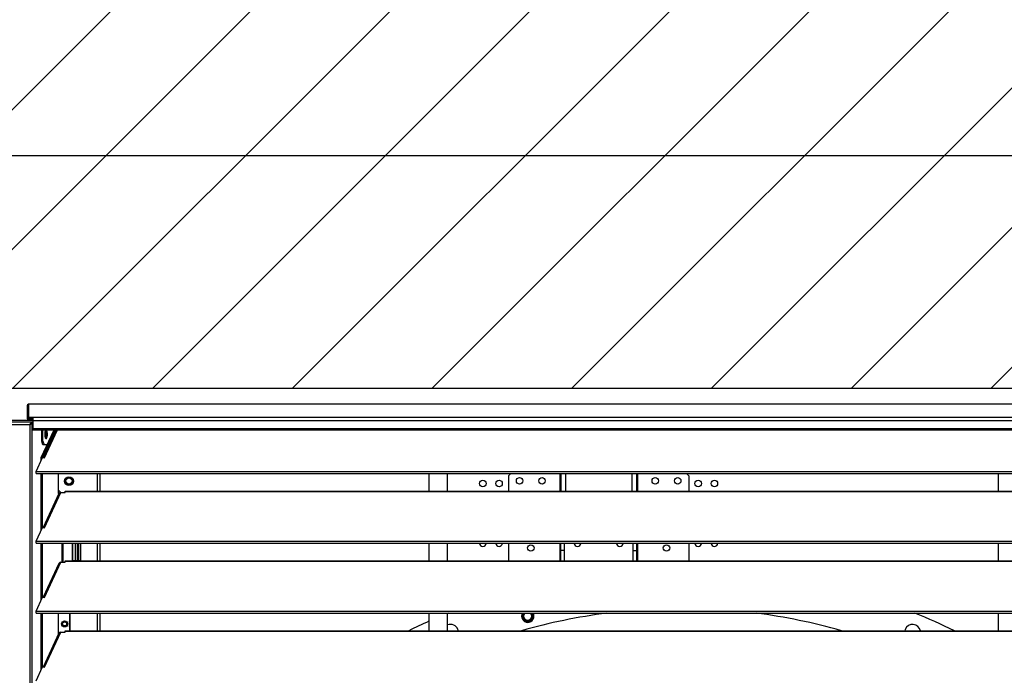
# Model space of a CAD drawing. Header units: millimetres. Extents: x 0 to 39823, y 0 to 11880.
# Tile 64 of 83: x 31927 to 32718, y 10250 to 10777. Entities that reach past the tile are written whole.
import ezdxf

# ---------------------------------------------------------------- set-up
doc = ezdxf.new("R2010")
doc.units = ezdxf.units.MM
doc.header["$PDSIZE"] = -1
doc.layers.add('DIMENZIJE', color=4, linetype='Continuous')
doc.layers.add('ODMIKI funkcionalni', color=253, linetype='Continuous')
doc.styles.add('SLDTEXTSTYLE6', font='txt')
doc.dimstyles.new('SLDDIMSTYLE0', dxfattribs={"dimtxt": 3, "dimasz": 3.414889, "dimexe": 0, "dimexo": 0.0625, "dimgap": 0.75, "dimtad": 1, "dimdec": 0, "dimlfac": 20, "dimrnd": 1e-09, "dimzin": 12, "dimdsep": 46, "dimtxsty": 'SLDTEXTSTYLE6', "dimsah": 1, "dimcen": 0.09, "dimadec": 0, "dimazin": 3, "dimtfac": 1, "dimtdec": 0, "dimtofl": 0, "dimtmove": 0, "dimatfit": 3, "dimfxl": 1, "dimfrac": 2, "dimtolj": 1, "dimtzin": 12, "dimarcsym": 0})

# ---------------------------------------------------------------- blocks, each defined once
blk = doc.blocks.new('*D11')
at = {"layer": 'Defpoints', "color": 0, "ltscale": 20, "transparency": 16777216}
for p in [(35131.73, 10467.85), (30473.73, 8774.07), (37077.78, 8774.07)]:
    blk.add_point(p, dxfattribs=at)
at = {"layer": 'DIMENZIJE', "color": 0, "lineweight": -2, "ltscale": 20, "transparency": 16777216}
for p, q in [((35132.98, 10467.85), (37077.78, 10467.85)), ((37077.78, 10399.55), (37077.78, 8842.37)), ((30474.98, 8774.07), (37077.78, 8774.07))]:
    blk.add_line(p, q, dxfattribs=at)
at = {"layer": 'DIMENZIJE', "color": 0, "ltscale": 20, "transparency": 16777216}
for points in [[(37066.4, 10399.55), (37089.16, 10399.55), (37077.78, 10467.85)], [(37066.4, 8842.37), (37089.16, 8842.37), (37077.78, 8774.07)]]:
    blk.add_solid(points, dxfattribs=at)
at = {"layer": 'DIMENZIJE', "color": 0, "ltscale": 20, "transparency": 16777216, "insert": (37001.06, 9579.97), "char_height": 60, "attachment_point": 2, "rotation": 90, "style": 'SLDTEXTSTYLE6'}
blk.add_mtext('\\A1;1694', dxfattribs=at)
blk = doc.blocks.new('*D12')
at = {"layer": 'Defpoints', "color": 0, "ltscale": 20, "transparency": 16777216}
for p in [(36757.73, 10787.85), (36757.73, 10452.35), (30132.68, 9752.3)]:
    blk.add_point(p, dxfattribs=at)
at = {"layer": 'DIMENZIJE', "color": 0, "lineweight": -2, "ltscale": 20, "transparency": 16777216}
for p, q in [((30132.68, 9753.55), (30132.68, 10787.85)), ((30200.98, 10787.85), (36689.43, 10787.85)), ((36757.73, 10453.6), (36757.73, 10787.85))]:
    blk.add_line(p, q, dxfattribs=at)
at = {"layer": 'DIMENZIJE', "color": 0, "ltscale": 20, "transparency": 16777216}
for points in [[(30200.98, 10799.23), (30200.98, 10776.46), (30132.68, 10787.85)], [(36689.43, 10799.23), (36689.43, 10776.46), (36757.73, 10787.85)]]:
    blk.add_solid(points, dxfattribs=at)
at = {"layer": 'DIMENZIJE', "color": 0, "ltscale": 20, "transparency": 16777216, "insert": (33445.2, 10864.56), "char_height": 60, "attachment_point": 2, "style": 'SLDTEXTSTYLE6'}
blk.add_mtext('\\A1;6625', dxfattribs=at)
blk = doc.blocks.new('*D13')
at = {"layer": 'Defpoints', "color": 0, "ltscale": 20, "transparency": 16777216}
for p in [(36757.73, 10667.85), (30307.73, 10452.35), (36757.73, 10452.35)]:
    blk.add_point(p, dxfattribs=at)
at = {"layer": 'DIMENZIJE', "color": 0, "lineweight": -2, "ltscale": 20, "transparency": 16777216}
for p, q in [((30307.73, 10453.6), (30307.73, 10667.85)), ((30376.03, 10667.85), (36689.43, 10667.85)), ((36757.73, 10453.6), (36757.73, 10667.85))]:
    blk.add_line(p, q, dxfattribs=at)
at = {"layer": 'DIMENZIJE', "color": 0, "ltscale": 20, "transparency": 16777216}
for points in [[(30376.03, 10679.23), (30376.03, 10656.46), (30307.73, 10667.85)], [(36689.43, 10679.23), (36689.43, 10656.46), (36757.73, 10667.85)]]:
    blk.add_solid(points, dxfattribs=at)
at = {"layer": 'DIMENZIJE', "color": 0, "ltscale": 20, "transparency": 16777216, "insert": (33532.73, 10744.56), "char_height": 60, "attachment_point": 2, "style": 'SLDTEXTSTYLE6'}
blk.add_mtext('\\A1;6450', dxfattribs=at)

msp = doc.modelspace()

# ---------------------------------------------------------------- hatches: boundary and pattern name
at = {"layer": 'ODMIKI funkcionalni'}
h = msp.add_hatch(dxfattribs=at)
h.set_pattern_fill('ANSI31', color=256, scale=25)
h.paths.add_polyline_path([(37556.78, 11465.73), (29806.68, 11465.73), (29806.68, 8759.07), (30306.52, 8759.07), (30306.52, 10480.87), (36758.11, 10480.87), (36758.11, 8759.07), (37556.78, 8759.07)])

# ---------------------------------------------------------------- linework, layer by layer
at = {"color": 7, "linetype": 'Continuous', "lineweight": 25, "ltscale": 20}
for p, q in [((31932.68, 10466.8), (31932.68, 10456.39)), ((33506.76, 10467.85), (31933.7, 10467.85)), ((33506.73, 10467.85), (31933.73, 10467.85)), ((31933.73, 10467.85), (31933.73, 10455.34)), ((31933.73, 10457.44), (33506.73, 10457.44)), ((31937.18, 10457.44), (31937.18, 10447.37)), ((31937.18, 10454.74), (31878.28, 10454.74)), ((31936.63, 10453.47), (31878.82, 10453.47)), ((31880.71, 10451.67), (31934.75, 10451.67)), ((31933.73, 10456.44), (31937.18, 10456.44)), ((31933.73, 10456.34), (31936.83, 10456.34)), ((31933.73, 10455.34), (31936.83, 10455.34)), ((31934.75, 10451.67), (31934.75, 8892.07)), ((31936.46, 10452.25), (31935.73, 10452.25)), ((31936.06, 10452.37), (31936.55, 10452.37)), ((31936.16, 10452.41), (31937.18, 10452.47)), ((31936.55, 10452.37), (31936.46, 10452.25)), ((31936.46, 10452.25), (31936.46, 8892.07)), ((31936.55, 10452.37), (31937.18, 10452.41)), ((31936.63, 10453.47), (31937.18, 10453.51)), ((31936.63, 10453.47), (31936.63, 10452.47)), ((31936.63, 10452.47), (31937.18, 10452.51)), ((31936.83, 10456.34), (31936.83, 10455.34)), ((31937.18, 10456.34), (31936.83, 10456.34)), ((31937.18, 10455.34), (31936.83, 10455.34)), ((33503.28, 10454.54), (31937.18, 10454.54)), ((31937.18, 10448.42), (33503.28, 10448.42)), ((31937.18, 10447.37), (33503.28, 10447.37)), ((31943.98, 10425.04), (31954.37, 10447.37)), ((31944.4, 10438.32), (31944.4, 10447.37)), ((31944.93, 10425.04), (31955.32, 10447.37)), ((31945.35, 10438.32), (31945.35, 10447.37)), ((31955.94, 10447.37), (31945.47, 10424.95)), ((31946.55, 10424.79), (31957.1, 10447.37)), ((31947.86, 10443.91), (31946.74, 10443.91)), ((31947.3, 10446.9), (31947.86, 10443.91)), ((31947.86, 10443.91), (31947.32, 10440.72)), ((31944.4, 10438.32), (31945.35, 10438.32)), ((31945.32, 10435.32), (31944.4, 10438.32)), ((31948.77, 10435.32), (31945.32, 10435.32)), ((31945.35, 10438.32), (31946.28, 10435.32)), ((31939.8, 10413.83), (31945.03, 10425.02)), ((31944.93, 10425.04), (31943.98, 10425.04)), ((31943.98, 10422.78), (31943.98, 10425.04)), ((31944.93, 10424.82), (31944.93, 10425.04)), ((31945.03, 10425.02), (31946.55, 10424.79)), ((31939.8, 10413.83), (33500.65, 10413.83)), ((31939.8, 10412.2), (31939.8, 10413.83)), ((31939.8, 10412.2), (33500.65, 10412.2)), ((31943.98, 10366.69), (31943.98, 10412.2)), ((31944.93, 10368.73), (31944.93, 10412.2)), ((31957.93, 10396.04), (31957.93, 10412.2)), ((31989.23, 10398.05), (31989.23, 10412.2)), ((31991.23, 10398.05), (31991.23, 10412.2)), ((32255.43, 10412.2), (32255.43, 10398.05)), ((32270.43, 10398.05), (32270.43, 10412.2)), ((32321.05, 10412.2), (32319.23, 10410.37)), ((32319.23, 10410.37), (32319.23, 10398.05)), ((32360.43, 10412.2), (32360.43, 10398.05)), ((32361.23, 10412.2), (32361.23, 10398.05)), ((32365.03, 10412.2), (32365.03, 10398.05)), ((32418.43, 10412.2), (32418.43, 10398.05)), ((32422.23, 10412.2), (32422.23, 10398.05)), ((32423.03, 10412.2), (32423.03, 10398.05)), ((32464.23, 10410.37), (32462.41, 10412.2)), ((32464.23, 10410.37), (32464.23, 10398.05)), ((32712.73, 10412.2), (32712.73, 10398.05)), ((31963.23, 10406.17), (31963.77, 10406.17)), ((31968.69, 10406.17), (31969.23, 10406.17)), ((31958.18, 10396.07), (31945.47, 10368.86)), ((31946.55, 10368.7), (31959.75, 10396.95)), ((31957.93, 10398.79), (31959.68, 10397.04)), ((31957.93, 10396.04), (31958.17, 10396.04)), ((31959.68, 10397.04), (31961.68, 10397.04)), ((31959.75, 10396.95), (31963.23, 10396.95)), ((31961.68, 10396.95), (31961.68, 10397.04)), ((31963.23, 10396.95), (31963.23, 10398.05)), ((31963.23, 10398.05), (33477.23, 10398.05)), ((31963.23, 10397.76), (33477.23, 10397.76)), ((31939.8, 10357.74), (31945.03, 10368.93)), ((31945.03, 10368.93), (31946.55, 10368.7)), ((31939.8, 10356.11), (31939.8, 10357.74)), ((31939.8, 10357.74), (33500.65, 10357.74)), ((31939.8, 10356.11), (33500.65, 10356.11)), ((31943.98, 10310.6), (31943.98, 10356.11)), ((31944.93, 10312.64), (31944.93, 10356.11)), ((31960.73, 10340.86), (31960.73, 10356.11)), ((31961.68, 10340.86), (31961.68, 10356.11)), ((31968.68, 10356.11), (31968.68, 10342.44)), ((31968.93, 10356.11), (31968.93, 10342.44)), ((31971.23, 10356.11), (31971.23, 10342.44)), ((31971.53, 10356.11), (31971.53, 10342.44)), ((31973.03, 10356.11), (31973.03, 10342.44)), ((31973.83, 10356.11), (31973.83, 10342.44)), ((31975.68, 10342.44), (31975.68, 10356.11)), ((31989.23, 10341.96), (31989.23, 10356.11)), ((31991.23, 10341.96), (31991.23, 10356.11)), ((32255.43, 10356.11), (32255.43, 10341.96)), ((32270.43, 10341.96), (32270.43, 10356.11)), ((32319.23, 10356.11), (32319.23, 10341.96)), ((32360.43, 10356.11), (32360.43, 10341.96)), ((32361.23, 10341.96), (32361.23, 10356.11)), ((32364.23, 10341.96), (32364.23, 10356.11)), ((32419.23, 10356.11), (32419.23, 10341.96)), ((32422.23, 10356.11), (32422.23, 10341.96)), ((32423.03, 10356.11), (32423.03, 10341.96)), ((32464.23, 10356.11), (32464.23, 10341.96)), ((32712.73, 10356.11), (32712.73, 10341.96)), ((32364.23, 10350.37), (32361.23, 10350.37)), ((32419.23, 10350.37), (32422.23, 10350.37)), ((31958.18, 10339.98), (31945.47, 10312.77)), ((31946.55, 10312.61), (31959.75, 10340.86)), ((31959.75, 10340.86), (31963.23, 10340.86)), ((31963.23, 10340.86), (31963.23, 10341.96)), ((31963.23, 10341.96), (33477.23, 10341.96)), ((31963.23, 10341.67), (33477.23, 10341.67)), ((31968.68, 10342.44), (31975.68, 10342.44)), ((31939.8, 10301.65), (31945.03, 10312.84)), ((31945.03, 10312.84), (31946.55, 10312.61)), ((31939.8, 10300.02), (31939.8, 10301.65)), ((31939.8, 10301.65), (33500.65, 10301.65)), ((31939.8, 10300.02), (33500.65, 10300.02)), ((31943.98, 10254.51), (31943.98, 10300.02)), ((31944.93, 10256.55), (31944.93, 10300.02)), ((31957.93, 10283.36), (31957.93, 10300.02)), ((31966.73, 10299.87), (31966.58, 10300.02)), ((31966.73, 10299.87), (31966.73, 10285.87)), ((31967.18, 10285.87), (31967.18, 10300.02)), ((31989.23, 10285.87), (31989.23, 10300.02)), ((31991.23, 10285.87), (31991.23, 10300.02)), ((32255.43, 10300.02), (32255.43, 10285.87)), ((32270.43, 10285.87), (32270.43, 10300.02)), ((32332.46, 10300.02), (32332.39, 10299.95)), ((32337.08, 10299.95), (32337.01, 10300.02)), ((32712.73, 10300.02), (32712.73, 10285.87)), ((31960.73, 10291.37), (31961.11, 10291.37)), ((31964.35, 10291.37), (31964.73, 10291.37)), ((31958.18, 10283.89), (31945.47, 10256.68)), ((31946.55, 10256.52), (31959.75, 10284.77)), ((31959.75, 10284.77), (31963.23, 10284.77)), ((31963.23, 10284.77), (31963.23, 10285.87)), ((31963.23, 10285.87), (33477.23, 10285.87)), ((31963.23, 10285.58), (33477.23, 10285.58)), ((32279.06, 10285.87), (32278.73, 10286.94)), ((32637.92, 10286.94), (32637.6, 10285.87)), ((31939.8, 10245.56), (31945.03, 10256.75)), ((31945.03, 10256.75), (31946.55, 10256.52))]:
    msp.add_line(p, q, dxfattribs=at)
at = {"color": 7, "linetype": 'Continuous', "lineweight": 25, "ltscale": 20, "flags": 128}
for points in [[(31933.7, 10467.85), (31933.72, 10467.85), (31933.73, 10467.85)], [(31948.9, 10443.82), (31948.89, 10444.3), (31948.86, 10444.77), (31948.81, 10445.22), (31948.74, 10445.64), (31948.66, 10446.03), (31948.56, 10446.38), (31948.44, 10446.68), (31948.32, 10446.93), (31948.18, 10447.12), (31948.04, 10447.25), (31947.89, 10447.32), (31947.75, 10447.32), (31947.6, 10447.25), (31947.46, 10447.12), (31947.32, 10446.93), (31947.2, 10446.68), (31947.08, 10446.38), (31946.98, 10446.03), (31946.9, 10445.64), (31946.83, 10445.22), (31946.78, 10444.77), (31946.75, 10444.3), (31946.74, 10443.82), (31946.75, 10443.35), (31946.78, 10442.88), (31946.83, 10442.43), (31946.9, 10442.01), (31946.98, 10441.62), (31947.08, 10441.27), (31947.2, 10440.96), (31947.32, 10440.72), (31947.46, 10440.53), (31947.6, 10440.4), (31947.75, 10440.33), (31947.89, 10440.33), (31948.04, 10440.4), (31948.18, 10440.53), (31948.32, 10440.72), (31948.44, 10440.96), (31948.56, 10441.27), (31948.66, 10441.62), (31948.74, 10442.01), (31948.81, 10442.43), (31948.86, 10442.88), (31948.89, 10443.35), (31948.9, 10443.82)], [(32270.88, 10300.02), (32270.8, 10299.98), (32270.43, 10299.83)]]:
    msp.add_lwpolyline(points, dxfattribs=at)
at = {"color": 7, "linetype": 'Continuous', "lineweight": 25, "ltscale": 400}
for centre, radius in [((31966.23, 10406.14), 3.5), ((31966.23, 10406.17), 3), ((31966.23, 10406.17), 2.46), ((32298.73, 10404.17), 2.6), ((32311.73, 10404.17), 2.6), ((32328.23, 10406.37), 2.6), ((32346.23, 10406.37), 2.6), ((32437.23, 10406.37), 2.6), ((32455.23, 10406.37), 2.6), ((32471.73, 10404.17), 2.6), ((32484.73, 10404.17), 2.6), ((32337.23, 10352.37), 2.6), ((32446.23, 10352.37), 2.6), ((31962.68, 10291.37), 2.5), ((31962.73, 10291.37), 2.4), ((31962.73, 10291.37), 2), ((31962.73, 10291.37), 1.62)]:
    msp.add_circle(centre, radius, dxfattribs=at)
for centre, radius, start, end in [((31933.73, 10456.39), 1.05, 89.98903, 270.01097), ((31933.73, 10456.39), 0.05, 89.98903, 270.01097), ((31937.85, 10450.31), 3.4, 111.06311, 156.22098), ((31937.09, 10448.78), 3.72, 96.98797, 128.95243), ((31933.63, 10457.84), 6.27, 280.27514, 296.83184), ((31933.18, 10454.73), 3.43, 297.08954, 307.42631), ((31946.51, 10423.98), 1.39, 77.8564, 136.09447), ((31959.61, 10395.38), 1.58, 85.09452, 154.06409), ((31946.51, 10367.89), 1.39, 77.8564, 136.09447), ((32298.73, 10356.17), 2.6, 181.52142, 358.47858), ((32311.73, 10356.17), 2.6, 181.52142, 358.47858), ((32374.73, 10356.17), 2.6, 181.52142, 358.47858), ((32408.73, 10356.17), 2.6, 181.52142, 358.47858), ((32471.73, 10356.17), 2.6, 181.52142, 358.47858), ((32484.73, 10356.17), 2.6, 181.52142, 358.47858), ((31959.61, 10339.29), 1.58, 85.09452, 154.06409), ((31946.51, 10311.8), 1.39, 77.8564, 136.09447), ((32334.72, 10297.58), 4.97, 150.65398, 270.20509), ((32458.33, 9836.37), 467.5, 97.36691, 105.95358), ((32334.73, 10297.6), 4.8, 149.73015, 30.26986), ((32334.74, 10297.6), 4.8, 149.84293, 30.15704), ((32334.73, 10297.6), 4, 142.77923, 37.22077), ((32334.74, 10297.6), 4, 142.92596, 37.07404), ((32334.74, 10297.6), 3.32, 135.05278, 314.9469), ((32334.77, 10297.57), 4.97, 269.65629, 29.48452), ((32334.73, 10297.6), 3.32, 315.14597, 45), ((32458.33, 9836.37), 467.5, 74.04642, 82.63309), ((32458.33, 9836.37), 500.1, 64.00184, 67.9866), ((31962.73, 10291.37), 4.5, 8.28066, 27.26604), ((32458.33, 9836.37), 500.1, 113.93617, 115.99816), ((32272.75, 10284.49), 6.47, 22.34539, 111.06742), ((32643.92, 10284.47), 6.49, 12.452, 157.58795), ((31959.61, 10283.2), 1.58, 85.09452, 154.06409), ((31962.73, 10291.37), 4.5, 332.73396, 351.71934), ((31946.51, 10255.71), 1.39, 77.8564, 136.09447)]:
    msp.add_arc(centre, radius, start, end, dxfattribs=at)
msp.add_ellipse((31933.73, 10466.8), major_axis=(0, -1.05), ratio=0.999762, start_param=3.170158, end_param=4.712389, dxfattribs=at)
at = {"layer": 'ODMIKI funkcionalni', "ltscale": 10}
msp.add_line((30306.52, 10480.87), (36758.11, 10480.87), dxfattribs=at)

# ---------------------------------------------------------------- dimensions: what is measured, and where the dimension line sits
at = {"layer": 'DIMENZIJE', "ltscale": 20}
for base, p1, picture, middle in [((36757.73, 10787.85), (30132.68, 9752.3), '*D12', (33445.2, 10787.85)), ((36757.73, 10667.85), (30307.73, 10452.35), '*D13', (33532.73, 10667.85))]:
    dim = msp.add_linear_dim(base=base, p1=p1, p2=(36757.73, 10452.35), dimstyle='SLDDIMSTYLE0', override={"dimscale": 20, "dimlfac": 1}, dxfattribs=at)
    dim.commit()
    dim.dimension.update_dxf_attribs({"geometry": picture, "text_midpoint": middle, "dimtype": 160})
dim = msp.add_linear_dim(base=(37077.78, 8774.07), p1=(35131.73, 10467.85), p2=(30473.73, 8774.07), angle=90, dimstyle='SLDDIMSTYLE0', override={"dimscale": 20, "dimlfac": 1}, dxfattribs=at)
dim.commit()
dim.dimension.update_dxf_attribs({"geometry": '*D11', "text_midpoint": (37077.78, 9579.97), "dimtype": 160})

doc.saveas('drawing.dxf')
